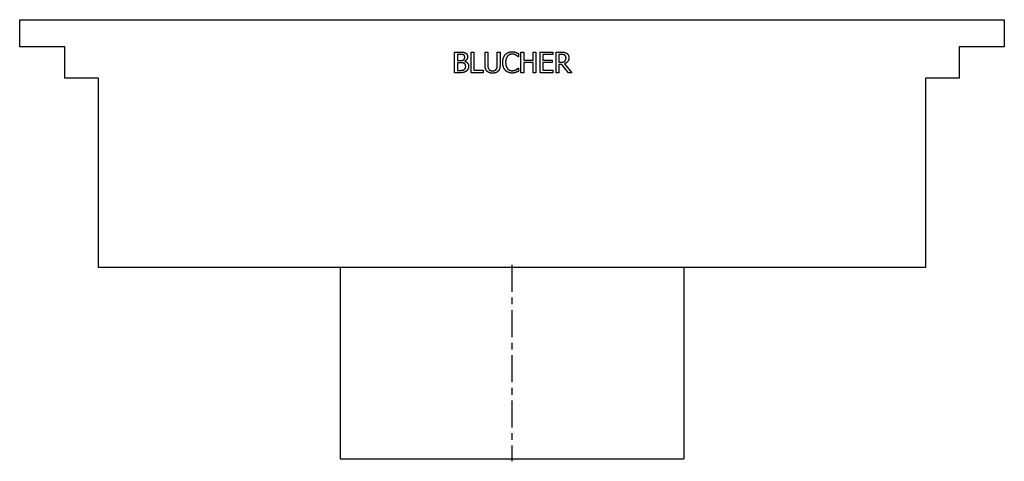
# Model space of a CAD drawing. Extents: x -8.6 to 8.6, y 0 to 7.7.
import ezdxf

# ---------------------------------------------------------------- set-up
doc = ezdxf.new("R2010")
doc.units = 0
doc.header["$MEASUREMENT"] = 0
doc.linetypes.add('CHAIN', pattern=[0.7087, 0.4724, -0.0591, 0.1181, -0.0591])
doc.layers.get('0').update_dxf_attribs({"linetype": 'CONTINUOUS'})

msp = doc.modelspace()

# ---------------------------------------------------------------- linework, layer by layer
for p, q in [((-8.602, 7.677), (8.602, 7.677)), ((-8.602, 7.205), (-8.602, 7.677)), ((8.602, 7.677), (8.602, 7.205)), ((-7.815, 7.205), (-8.602, 7.205)), ((-7.815, 6.654), (-7.815, 7.205)), ((-1.003, 6.75), (-1.003, 7.11)), ((-1.003, 7.11), (-0.908, 7.11)), ((-0.955, 7.069), (-0.955, 6.964)), ((-0.909, 7.069), (-0.955, 7.069)), ((-0.711, 6.75), (-0.711, 7.11)), ((-0.711, 7.11), (-0.664, 7.11)), ((-0.664, 7.11), (-0.664, 6.793)), ((-0.47, 6.885), (-0.47, 7.11)), ((-0.47, 7.11), (-0.422, 7.11)), ((-0.422, 7.11), (-0.422, 6.885)), ((-0.257, 7.11), (-0.209, 7.11)), ((-0.257, 6.884), (-0.257, 7.11)), ((-0.209, 7.11), (-0.209, 6.885)), ((0.112, 7.086), (0.112, 7.028)), ((0.157, 7.11), (0.205, 7.11)), ((0.157, 6.75), (0.157, 7.11)), ((0.205, 7.11), (0.205, 6.969)), ((0.37, 6.969), (0.37, 7.11)), ((0.37, 7.11), (0.418, 7.11)), ((0.418, 7.11), (0.418, 6.75)), ((0.491, 7.11), (0.716, 7.11)), ((0.491, 6.75), (0.491, 7.11)), ((0.539, 7.067), (0.539, 6.969)), ((0.716, 7.067), (0.539, 7.067)), ((0.716, 7.11), (0.716, 7.067)), ((0.769, 6.75), (0.769, 7.11)), ((0.769, 7.11), (0.862, 7.11)), ((0.864, 7.069), (0.817, 7.069)), ((0.817, 7.069), (0.817, 6.933)), ((7.815, 7.205), (7.815, 6.654)), ((8.602, 7.205), (7.815, 7.205)), ((-0.955, 6.964), (-0.901, 6.964)), ((-0.955, 6.924), (-0.955, 6.791)), ((-0.901, 6.924), (-0.955, 6.924)), ((-0.826, 6.952), (-0.826, 6.95)), ((0.112, 7.028), (0.108, 7.028)), ((0.205, 6.969), (0.37, 6.969)), ((0.205, 6.926), (0.205, 6.75)), ((0.37, 6.926), (0.205, 6.926)), ((0.37, 6.75), (0.37, 6.926)), ((0.539, 6.969), (0.704, 6.969)), ((0.704, 6.926), (0.539, 6.926)), ((0.539, 6.926), (0.539, 6.793)), ((0.704, 6.969), (0.704, 6.926)), ((0.817, 6.933), (0.859, 6.933)), ((0.817, 6.893), (0.817, 6.75)), ((0.872, 6.893), (0.817, 6.893)), ((0.985, 6.75), (0.872, 6.893)), ((0.919, 6.907), (1.047, 6.75)), ((-0.9, 6.75), (-1.003, 6.75)), ((-0.955, 6.791), (-0.916, 6.791)), ((-0.503, 6.75), (-0.711, 6.75)), ((-0.664, 6.793), (-0.503, 6.793)), ((-0.503, 6.793), (-0.503, 6.75)), ((0.109, 6.832), (0.112, 6.832)), ((0.112, 6.832), (0.112, 6.774)), ((0.205, 6.75), (0.157, 6.75)), ((0.418, 6.75), (0.37, 6.75)), ((0.716, 6.75), (0.491, 6.75)), ((0.539, 6.793), (0.716, 6.793)), ((0.716, 6.793), (0.716, 6.75)), ((0.817, 6.75), (0.769, 6.75)), ((1.047, 6.75), (0.985, 6.75)), ((-7.224, 6.654), (-7.815, 6.654)), ((-7.224, 3.346), (-7.224, 6.654)), ((7.224, 6.654), (7.224, 3.346)), ((7.815, 6.654), (7.224, 6.654)), ((7.224, 3.346), (-7.224, 3.346)), ((-3, 3.346), (-3, 0)), ((3, 3.346), (3, 0)), ((-3, 0), (3, 0))]:
    msp.add_line(p, q)
at = {"linetype": 'CHAIN'}
msp.add_line((0, 3.391), (0, -0.045), dxfattribs=at)
for points in [[(-0.844, 7.06), (-0.856, 7.066), (-0.884, 7.069), (-0.909, 7.069)], [(-0.908, 7.11), (-0.869, 7.11), (-0.831, 7.105), (-0.813, 7.095)], [(-0.826, 7.022), (-0.826, 7.035), (-0.835, 7.054), (-0.844, 7.06)], [(-0.813, 7.095), (-0.794, 7.085), (-0.776, 7.052), (-0.776, 7.029)], [(-0.161, 6.93), (-0.161, 6.975), (-0.138, 7.042), (-0.116, 7.067)], [(-0.116, 7.067), (-0.094, 7.091), (-0.035, 7.116), (0.001, 7.116)], [(0.001, 7.076), (-0.022, 7.076), (-0.063, 7.057), (-0.079, 7.038)], [(0.001, 7.116), (0.019, 7.116), (0.051, 7.111), (0.064, 7.107)], [(0.068, 7.058), (0.054, 7.066), (0.022, 7.076), (0.001, 7.076)], [(0.064, 7.107), (0.076, 7.103), (0.1, 7.092), (0.112, 7.086)], [(0.108, 7.028), (0.102, 7.034), (0.082, 7.05), (0.068, 7.058)], [(0.862, 7.11), (0.893, 7.11), (0.934, 7.103), (0.953, 7.091)], [(0.921, 7.056), (0.911, 7.063), (0.884, 7.069), (0.864, 7.069)], [(0.944, 7.008), (0.944, 7.024), (0.933, 7.048), (0.921, 7.056)], [(0.953, 7.091), (0.972, 7.079), (0.994, 7.041), (0.994, 7.012)], [(-0.901, 6.964), (-0.879, 6.964), (-0.857, 6.968), (-0.846, 6.976)], [(-0.838, 6.914), (-0.849, 6.92), (-0.876, 6.924), (-0.901, 6.924)], [(-0.846, 6.976), (-0.835, 6.983), (-0.826, 7.005), (-0.826, 7.022)], [(-0.809, 6.858), (-0.809, 6.879), (-0.821, 6.905), (-0.838, 6.914)], [(-0.776, 7.029), (-0.776, 7.003), (-0.803, 6.963), (-0.826, 6.952)], [(-0.826, 6.95), (-0.794, 6.941), (-0.759, 6.895), (-0.759, 6.861)], [(-0.435, 6.776), (-0.454, 6.794), (-0.47, 6.847), (-0.47, 6.885)], [(-0.422, 6.885), (-0.422, 6.86), (-0.415, 6.826), (-0.406, 6.813)], [(-0.272, 6.813), (-0.263, 6.826), (-0.257, 6.86), (-0.257, 6.884)], [(-0.209, 6.885), (-0.209, 6.848), (-0.224, 6.794), (-0.243, 6.776)], [(-0.116, 6.791), (-0.137, 6.814), (-0.161, 6.884), (-0.161, 6.93)], [(-0.079, 7.038), (-0.094, 7.02), (-0.111, 6.964), (-0.111, 6.93)], [(-0.111, 6.93), (-0.111, 6.893), (-0.093, 6.839), (-0.078, 6.821)], [(0.859, 6.933), (0.879, 6.933), (0.912, 6.94), (0.924, 6.952)], [(0.994, 7.012), (0.994, 6.973), (0.954, 6.919), (0.919, 6.907)], [(0.924, 6.952), (0.934, 6.962), (0.944, 6.99), (0.944, 7.008)], [(-0.916, 6.791), (-0.885, 6.791), (-0.849, 6.797), (-0.835, 6.806)], [(-0.796, 6.779), (-0.817, 6.763), (-0.863, 6.75), (-0.9, 6.75)], [(-0.835, 6.806), (-0.821, 6.816), (-0.809, 6.84), (-0.809, 6.858)], [(-0.759, 6.861), (-0.759, 6.834), (-0.779, 6.793), (-0.796, 6.779)], [(-0.339, 6.742), (-0.371, 6.742), (-0.418, 6.759), (-0.435, 6.776)], [(-0.406, 6.813), (-0.397, 6.798), (-0.363, 6.783), (-0.339, 6.783)], [(-0.339, 6.783), (-0.317, 6.783), (-0.282, 6.798), (-0.272, 6.813)], [(-0.243, 6.776), (-0.261, 6.759), (-0.306, 6.742), (-0.339, 6.742)], [(0, 6.744), (-0.035, 6.744), (-0.094, 6.767), (-0.116, 6.791)], [(-0.078, 6.821), (-0.063, 6.803), (-0.022, 6.785), (0.001, 6.785)], [(0.064, 6.754), (0.049, 6.749), (0.022, 6.744), (0, 6.744)], [(0.001, 6.785), (0.021, 6.785), (0.057, 6.795), (0.07, 6.803)], [(0.112, 6.774), (0.1, 6.769), (0.079, 6.759), (0.064, 6.754)], [(0.07, 6.803), (0.084, 6.81), (0.103, 6.826), (0.109, 6.832)]]:
    msp.add_open_spline(points, degree=2)

doc.saveas('drawing.dxf')
